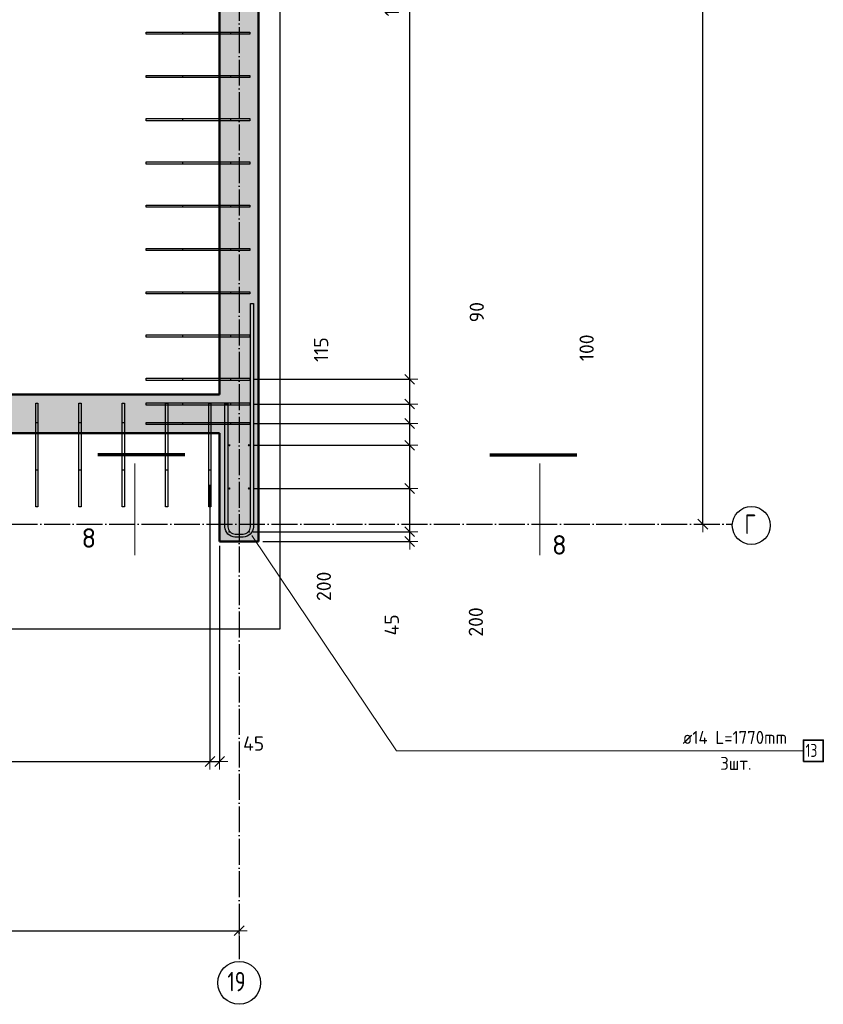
# Model space of a CAD drawing. Header units: millimetres. Extents: x 10987 to 63485, y -5166 to 39219.
# Tile 37 of 43: x 59766 to 63479, y 6180 to 10732. Entities that reach past the tile are written whole.
import ezdxf

# ---------------------------------------------------------------- set-up
doc = ezdxf.new("R2010")
doc.units = ezdxf.units.MM
doc.header["$PDMODE"] = 65
doc.linetypes.add('______11', pattern=[150, 120, -15, 0, -15])
doc.linetypes.add('______5', pattern=[330, 240, -30, 30, -30])
for name, color, linetype, lineweight in [('Standard', 7, 'Continuous', 25), ('Арм.стержн. вертикальными 1', 22, 'Continuous', 35), ('Арм.стержн.горизонт. 2', 202, 'Continuous', 35), ('Обозначение разреза_ общее', 7, 'Continuous', 25), ('Размерная линия_ общее', 7, 'Continuous', 13)]:
    doc.layers.add(name, color=color, linetype=linetype, lineweight=lineweight)
doc.layers.add('Осевая линия_ общее', color=7, linetype='______5', lineweight=13, true_color=0xa0a0a0)
doc.styles.add('ISOCPEUR', font='ISOCPEUR')
doc.dimstyles.new('DIMSTYLE_11', dxfattribs={"dimtxt": 66, "dimasz": 75, "dimexe": 0, "dimexo": 0, "dimgap": 33, "dimtad": 0, "dimdec": 0, "dimrnd": 5, "dimzin": 12, "dimdsep": 46, "dimtxsty": 'ISOCPEUR', "dimblk1": 'ALL_ML_STRICH', "dimblk2": 'ALL_ML_STRICH', "dimsah": 1, "dimcen": 0, "dimclrd": 7, "dimclre": 256, "dimclrt": 7, "dimadec": 0, "dimazin": 0, "dimtfac": 1, "dimtdec": 0, "dimtix": 1, "dimtmove": 2, "dimatfit": 3, "dimfxl": 0, "dimtzin": 0, "dimlwd": 0, "dimlwe": -3, "dimarcsym": 0})
doc.dimstyles.new('DIMSTYLE_3', dxfattribs={"dimtxt": 66, "dimasz": 75, "dimexe": 0, "dimexo": 0, "dimgap": 33, "dimtad": 2, "dimdec": 0, "dimrnd": 5, "dimzin": 12, "dimdsep": 46, "dimtxsty": 'ISOCPEUR', "dimblk1": 'ALL_ML_STRICH', "dimblk2": 'ALL_ML_STRICH', "dimsah": 1, "dimcen": 0, "dimclrd": 7, "dimclre": 256, "dimclrt": 7, "dimadec": 0, "dimazin": 0, "dimtfac": 1, "dimtdec": 0, "dimtix": 1, "dimtmove": 2, "dimatfit": 3, "dimfxl": 0, "dimtvp": 1.2, "dimtzin": 0, "dimlwd": 0, "dimlwe": -3, "dimarcsym": 0})
doc.dimstyles.new('DIMSTYLE_6', dxfattribs={"dimtxt": 66, "dimasz": 75, "dimexe": 0, "dimexo": 0, "dimgap": 33, "dimtad": 2, "dimdec": 0, "dimrnd": 5, "dimzin": 12, "dimdsep": 46, "dimtxsty": 'ISOCPEUR', "dimblk1": 'ALL_ML_STRICH', "dimblk2": 'ALL_ML_STRICH', "dimsah": 1, "dimcen": 0, "dimclrd": 7, "dimclre": 256, "dimclrt": 7, "dimadec": 0, "dimazin": 0, "dimtfac": 1, "dimtdec": 0, "dimtix": 1, "dimtmove": 2, "dimatfit": 3, "dimfxl": 0, "dimtzin": 0, "dimlwd": 0, "dimlwe": -3, "dimarcsym": 0})
doc.dimstyles.new('DIMSTYLE_7', dxfattribs={"dimtxt": 66, "dimasz": 75, "dimexe": 0, "dimexo": 0, "dimgap": 33, "dimtad": 0, "dimdec": 0, "dimrnd": 5, "dimzin": 12, "dimdsep": 46, "dimtxsty": 'ISOCPEUR', "dimblk1": 'ALL_ML_STRICH', "dimblk2": 'ALL_ML_STRICH', "dimsah": 1, "dimcen": 0, "dimclrd": 7, "dimclre": 256, "dimclrt": 7, "dimadec": 0, "dimazin": 0, "dimtfac": 1, "dimtdec": 0, "dimtix": 1, "dimtmove": 2, "dimatfit": 3, "dimfxl": 0, "dimtvp": 1.2, "dimtzin": 0, "dimlwd": 0, "dimlwe": -3, "dimarcsym": 0})

# ---------------------------------------------------------------- blocks, each defined once
blk = doc.blocks.new('ALL_ML_STRICH')
at = {"color": 0, "linetype": 'ByBlock', "lineweight": -2}
for p, q in [((-1, 0), (0.5, 0)), ((-0.3, -0.3), (0.3, 0.3)), ((0, -0.5), (0, 0.5))]:
    blk.add_line(p, q, dxfattribs=at)
blk = doc.blocks.new('*D19')
at = {"layer": 'DEFPOINTS', "color": 7, "linetype": 'Continuous', "lineweight": 13, "transparency": 33554687}
for p in [(63058.7, 13900), (62922.4, 8400), (62922.4, 8400)]:
    blk.add_point(p, dxfattribs=at)
at = {"layer": 'Размерная линия_ общее', "color": 253, "linetype": 'Continuous', "lineweight": -2, "true_color": 0xa0a0a0, "transparency": 33554687}
for p, q in [((63038.7, 13900), (62922.4, 13900)), ((62922.4, 8400), (62922.4, 8400))]:
    blk.add_line(p, q, dxfattribs=at)
at = {"layer": 'Размерная линия_ общее', "color": 7, "linetype": 'Continuous', "lineweight": -2, "transparency": 33554687}
blk.add_line((62922.4, 8400), (62922.4, 13900), dxfattribs=at)
at = {"layer": 'Размерная линия_ общее', "color": 7, "linetype": 'Continuous', "lineweight": 13, "transparency": 33554687, "xscale": 75, "yscale": 75, "zscale": 75}
for p, rotation in [((62922.4, 13900), 90), ((62922.4, 8400), 270)]:
    blk.add_blockref('ALL_ML_STRICH', p, dxfattribs=dict(at, rotation=rotation))
at = {"layer": 'Размерная линия_ общее', "color": 7, "linetype": 'Continuous', "lineweight": 13, "transparency": 33554687, "insert": (62839.4, 11153.3), "char_height": 66, "width": 264, "attachment_point": 5, "rotation": 90, "style": 'ISOCPEUR'}
blk.add_mtext('\\A1;{5500}', dxfattribs=at)
blk = doc.blocks.new('*D131')
at = {"layer": 'DEFPOINTS', "color": 7, "linetype": 'Continuous', "lineweight": 13, "transparency": 33554687}
for p in [(60825, 8365), (60870, 8320), (61568.5, 8320)]:
    blk.add_point(p, dxfattribs=at)
at = {"layer": 'Размерная линия_ общее', "color": 253, "linetype": 'Continuous', "lineweight": -2, "true_color": 0xa0a0a0, "transparency": 33554687}
for p, q in [((60845, 8365), (61568.5, 8365)), ((60890, 8320), (61568.5, 8320))]:
    blk.add_line(p, q, dxfattribs=at)
at = {"layer": 'Размерная линия_ общее', "color": 7, "linetype": 'Continuous', "lineweight": -2, "transparency": 33554687}
blk.add_line((61568.5, 8320), (61568.5, 8365), dxfattribs=at)
at = {"layer": 'Размерная линия_ общее', "color": 7, "linetype": 'Continuous', "lineweight": 13, "transparency": 33554687, "xscale": 75, "yscale": 75, "zscale": 75}
for p, rotation in [((61568.5, 8365), 90), ((61568.5, 8320), 270)]:
    blk.add_blockref('ALL_ML_STRICH', p, dxfattribs=dict(at, rotation=rotation))
at = {"layer": 'Размерная линия_ общее', "color": 7, "linetype": 'Continuous', "lineweight": 13, "transparency": 33554687, "insert": (61485, 7934.2), "char_height": 66, "width": 132, "attachment_point": 5, "rotation": 90, "style": 'ISOCPEUR'}
blk.add_mtext('\\A1;{45}', dxfattribs=at)
blk = doc.blocks.new('*D132')
at = {"layer": 'DEFPOINTS', "color": 7, "linetype": 'Continuous', "lineweight": 13, "transparency": 33554687}
for p in [(60825, 8565), (60825, 8365), (61568.5, 8365)]:
    blk.add_point(p, dxfattribs=at)
at = {"layer": 'Размерная линия_ общее', "color": 253, "linetype": 'Continuous', "lineweight": -2, "true_color": 0xa0a0a0, "transparency": 33554687}
for p, q in [((60845, 8565), (61568.5, 8565)), ((60845, 8365), (61568.5, 8365))]:
    blk.add_line(p, q, dxfattribs=at)
at = {"layer": 'Размерная линия_ общее', "color": 7, "linetype": 'Continuous', "lineweight": -2, "transparency": 33554687}
blk.add_line((61568.5, 8365), (61568.5, 8565), dxfattribs=at)
at = {"layer": 'Размерная линия_ общее', "color": 7, "linetype": 'Continuous', "lineweight": 13, "transparency": 33554687, "xscale": 75, "yscale": 75, "zscale": 75}
for p, rotation in [((61568.5, 8565), 90), ((61568.5, 8365), 270)]:
    blk.add_blockref('ALL_ML_STRICH', p, dxfattribs=dict(at, rotation=rotation))
at = {"layer": 'Размерная линия_ общее', "color": 7, "linetype": 'Continuous', "lineweight": 13, "transparency": 33554687, "insert": (61873.7, 7947.8), "char_height": 66, "width": 198, "attachment_point": 5, "rotation": 90, "style": 'ISOCPEUR'}
blk.add_mtext('\\A1;{200}', dxfattribs=at)
blk = doc.blocks.new('*D133')
at = {"layer": 'DEFPOINTS', "color": 7, "linetype": 'Continuous', "lineweight": 13, "transparency": 33554687}
for p in [(60825, 8765), (60825, 8565), (61568.5, 8565)]:
    blk.add_point(p, dxfattribs=at)
at = {"layer": 'Размерная линия_ общее', "color": 253, "linetype": 'Continuous', "lineweight": -2, "true_color": 0xa0a0a0, "transparency": 33554687}
for p, q in [((60845, 8765), (61568.5, 8765)), ((60845, 8565), (61568.5, 8565))]:
    blk.add_line(p, q, dxfattribs=at)
at = {"layer": 'Размерная линия_ общее', "color": 7, "linetype": 'Continuous', "lineweight": -2, "transparency": 33554687}
blk.add_line((61568.5, 8565), (61568.5, 8765), dxfattribs=at)
at = {"layer": 'Размерная линия_ общее', "color": 7, "linetype": 'Continuous', "lineweight": 13, "transparency": 33554687, "xscale": 75, "yscale": 75, "zscale": 75}
for p, rotation in [((61568.5, 8765), 90), ((61568.5, 8565), 270)]:
    blk.add_blockref('ALL_ML_STRICH', p, dxfattribs=dict(at, rotation=rotation))
at = {"layer": 'Размерная линия_ общее', "color": 7, "linetype": 'Continuous', "lineweight": 13, "transparency": 33554687, "insert": (61171.4, 8112.7), "char_height": 66, "width": 198, "attachment_point": 5, "rotation": 90, "style": 'ISOCPEUR'}
blk.add_mtext('\\A1;{200}', dxfattribs=at)
blk = doc.blocks.new('*D134')
at = {"layer": 'DEFPOINTS', "color": 7, "linetype": 'Continuous', "lineweight": 13, "transparency": 33554687}
for p in [(60824.5, 8865.5), (60825, 8765), (61568.5, 8765)]:
    blk.add_point(p, dxfattribs=at)
at = {"layer": 'Размерная линия_ общее', "color": 253, "linetype": 'Continuous', "lineweight": -2, "true_color": 0xa0a0a0, "transparency": 33554687}
for p, q in [((60844.5, 8865.5), (61568.5, 8865.5)), ((60845, 8765), (61568.5, 8765))]:
    blk.add_line(p, q, dxfattribs=at)
at = {"layer": 'Размерная линия_ общее', "color": 7, "linetype": 'Continuous', "lineweight": -2, "transparency": 33554687}
blk.add_line((61568.5, 8765), (61568.5, 8865.5), dxfattribs=at)
at = {"layer": 'Размерная линия_ общее', "color": 7, "linetype": 'Continuous', "lineweight": 13, "transparency": 33554687, "xscale": 75, "yscale": 75, "zscale": 75}
for p, rotation in [((61568.5, 8865.5), 90), ((61568.5, 8765), 270)]:
    blk.add_blockref('ALL_ML_STRICH', p, dxfattribs=dict(at, rotation=rotation))
at = {"layer": 'Размерная линия_ общее', "color": 7, "linetype": 'Continuous', "lineweight": 13, "transparency": 33554687, "insert": (62385.5, 9215.5), "char_height": 66, "width": 198, "attachment_point": 5, "rotation": 90, "style": 'ISOCPEUR'}
blk.add_mtext('\\A1;{100}', dxfattribs=at)
blk = doc.blocks.new('*D135')
at = {"layer": 'DEFPOINTS', "color": 7, "linetype": 'Continuous', "lineweight": 13, "transparency": 33554687}
for p in [(60824.5, 8955), (60824.5, 8865.5), (61568.5, 8865.5)]:
    blk.add_point(p, dxfattribs=at)
at = {"layer": 'Размерная линия_ общее', "color": 253, "linetype": 'Continuous', "lineweight": -2, "true_color": 0xa0a0a0, "transparency": 33554687}
for p, q in [((60844.5, 8955), (61568.5, 8955)), ((60844.5, 8865.5), (61568.5, 8865.5))]:
    blk.add_line(p, q, dxfattribs=at)
at = {"layer": 'Размерная линия_ общее', "color": 7, "linetype": 'Continuous', "lineweight": -2, "transparency": 33554687}
blk.add_line((61568.5, 8865.5), (61568.5, 8955), dxfattribs=at)
at = {"layer": 'Размерная линия_ общее', "color": 7, "linetype": 'Continuous', "lineweight": 13, "transparency": 33554687, "xscale": 75, "yscale": 75, "zscale": 75}
for p, rotation in [((61568.5, 8955), 90), ((61568.5, 8865.5), 270)]:
    blk.add_blockref('ALL_ML_STRICH', p, dxfattribs=dict(at, rotation=rotation))
at = {"layer": 'Размерная линия_ общее', "color": 7, "linetype": 'Continuous', "lineweight": 13, "transparency": 33554687, "insert": (61878, 9380.2), "char_height": 66, "width": 132, "attachment_point": 5, "rotation": 90, "style": 'ISOCPEUR'}
blk.add_mtext('\\A1;{90}', dxfattribs=at)
blk = doc.blocks.new('*D136')
at = {"layer": 'DEFPOINTS', "color": 7, "linetype": 'Continuous', "lineweight": 13, "transparency": 33554687}
for p in [(60825, 9070), (60824.5, 8955), (61568.5, 8955)]:
    blk.add_point(p, dxfattribs=at)
at = {"layer": 'Размерная линия_ общее', "color": 253, "linetype": 'Continuous', "lineweight": -2, "true_color": 0xa0a0a0, "transparency": 33554687}
for p, q in [((60845, 9070), (61568.5, 9070)), ((60844.5, 8955), (61568.5, 8955))]:
    blk.add_line(p, q, dxfattribs=at)
at = {"layer": 'Размерная линия_ общее', "color": 7, "linetype": 'Continuous', "lineweight": -2, "transparency": 33554687}
blk.add_line((61568.5, 8955), (61568.5, 9070), dxfattribs=at)
at = {"layer": 'Размерная линия_ общее', "color": 7, "linetype": 'Continuous', "lineweight": 13, "transparency": 33554687, "xscale": 75, "yscale": 75, "zscale": 75}
for p, rotation in [((61568.5, 9070), 90), ((61568.5, 8955), 270)]:
    blk.add_blockref('ALL_ML_STRICH', p, dxfattribs=dict(at, rotation=rotation))
at = {"layer": 'Размерная линия_ общее', "color": 7, "linetype": 'Continuous', "lineweight": 13, "transparency": 33554687, "insert": (61158.6, 9207), "char_height": 66, "width": 198, "attachment_point": 5, "rotation": 90, "style": 'ISOCPEUR'}
blk.add_mtext('\\A1;{115}', dxfattribs=at)
blk = doc.blocks.new('*D137')
at = {"layer": 'DEFPOINTS', "color": 7, "linetype": 'Continuous', "lineweight": 13, "transparency": 33554687}
for p in [(60780, 12870), (60825, 9070), (61568.5, 9070)]:
    blk.add_point(p, dxfattribs=at)
at = {"layer": 'Размерная линия_ общее', "color": 253, "linetype": 'Continuous', "lineweight": -2, "true_color": 0xa0a0a0, "transparency": 33554687}
for p, q in [((60800, 12870), (61568.5, 12870)), ((60845, 9070), (61568.5, 9070))]:
    blk.add_line(p, q, dxfattribs=at)
at = {"layer": 'Размерная линия_ общее', "color": 7, "linetype": 'Continuous', "lineweight": -2, "transparency": 33554687}
blk.add_line((61568.5, 9070), (61568.5, 12870), dxfattribs=at)
at = {"layer": 'Размерная линия_ общее', "color": 7, "linetype": 'Continuous', "lineweight": 13, "transparency": 33554687, "xscale": 75, "yscale": 75, "zscale": 75}
for p, rotation in [((61568.5, 12870), 90), ((61568.5, 9070), 270)]:
    blk.add_blockref('ALL_ML_STRICH', p, dxfattribs=dict(at, rotation=rotation))
at = {"layer": 'Размерная линия_ общее', "color": 7, "linetype": 'Continuous', "lineweight": 13, "transparency": 33554687, "insert": (61452.5, 10748), "char_height": 66, "width": 3.3, "attachment_point": 1, "rotation": 90, "line_spacing_factor": 0.60241, "style": 'ISOCPEUR'}
blk.add_mtext('\\W0.91;19х200=3800', dxfattribs=at)
blk = doc.blocks.new('*D169')
at = {"layer": 'DEFPOINTS', "color": 7, "linetype": 'Continuous', "lineweight": 13, "transparency": 33554687}
for p in [(58245, 8572.2), (60645, 8602.4), (58245, 7302.8)]:
    blk.add_point(p, dxfattribs=at)
at = {"layer": 'Размерная линия_ общее', "color": 253, "linetype": 'Continuous', "lineweight": -2, "true_color": 0xa0a0a0, "transparency": 33554687}
for p, q in [((60645, 8582.4), (60645, 7302.8)), ((58245, 8552.2), (58245, 7302.8))]:
    blk.add_line(p, q, dxfattribs=at)
at = {"layer": 'Размерная линия_ общее', "color": 7, "linetype": 'Continuous', "lineweight": -2, "transparency": 33554687}
blk.add_line((58245, 7302.8), (60645, 7302.8), dxfattribs=at)
at = {"layer": 'Размерная линия_ общее', "color": 7, "linetype": 'Continuous', "lineweight": 13, "transparency": 33554687, "xscale": 75, "yscale": 75, "zscale": 75, "rotation": 180}
blk.add_blockref('ALL_ML_STRICH', (58245, 7302.8), dxfattribs=at)
at = {"layer": 'Размерная линия_ общее', "color": 7, "linetype": 'Continuous', "lineweight": 13, "transparency": 33554687, "xscale": 75, "yscale": 75, "zscale": 75}
blk.add_blockref('ALL_ML_STRICH', (60645, 7302.8), dxfattribs=at)
at = {"layer": 'Размерная линия_ общее', "color": 7, "linetype": 'Continuous', "lineweight": 13, "transparency": 33554687, "insert": (59220, 7418.8), "char_height": 66, "width": 3.3, "attachment_point": 1, "line_spacing_factor": 0.60241, "style": 'ISOCPEUR'}
blk.add_mtext('\\W0.91;12х200=2400', dxfattribs=at)
blk = doc.blocks.new('*D170')
at = {"layer": 'DEFPOINTS', "color": 7, "linetype": 'Continuous', "lineweight": 13, "transparency": 33554687}
for p in [(60645, 8602.4), (60690, 8320), (60645, 7302.8)]:
    blk.add_point(p, dxfattribs=at)
at = {"layer": 'Размерная линия_ общее', "color": 253, "linetype": 'Continuous', "lineweight": -2, "true_color": 0xa0a0a0, "transparency": 33554687}
for p, q in [((60645, 8582.4), (60645, 7302.8)), ((60690, 8300), (60690, 7302.8))]:
    blk.add_line(p, q, dxfattribs=at)
at = {"layer": 'Размерная линия_ общее', "color": 7, "linetype": 'Continuous', "lineweight": -2, "transparency": 33554687}
blk.add_line((60645, 7302.8), (60690, 7302.8), dxfattribs=at)
at = {"layer": 'Размерная линия_ общее', "color": 7, "linetype": 'Continuous', "lineweight": 13, "transparency": 33554687, "xscale": 75, "yscale": 75, "zscale": 75, "rotation": 180}
blk.add_blockref('ALL_ML_STRICH', (60645, 7302.8), dxfattribs=at)
at = {"layer": 'Размерная линия_ общее', "color": 7, "linetype": 'Continuous', "lineweight": 13, "transparency": 33554687, "xscale": 75, "yscale": 75, "zscale": 75}
blk.add_blockref('ALL_ML_STRICH', (60690, 7302.8), dxfattribs=at)
at = {"layer": 'Размерная линия_ общее', "color": 7, "linetype": 'Continuous', "lineweight": 13, "transparency": 33554687, "insert": (60847.1, 7385.8), "char_height": 66, "width": 132, "attachment_point": 5, "style": 'ISOCPEUR'}
blk.add_mtext('\\A1;{45}', dxfattribs=at)
blk = doc.blocks.new('*D187')
at = {"layer": 'DEFPOINTS', "color": 7, "linetype": 'Continuous', "lineweight": 13, "transparency": 33554687}
for p in [(56860, 6808.2), (56860, 6520.4), (60780, 6485.2)]:
    blk.add_point(p, dxfattribs=at)
at = {"layer": 'Размерная линия_ общее', "color": 253, "linetype": 'Continuous', "lineweight": -2, "true_color": 0xa0a0a0, "transparency": 33554687}
for p, q in [((56860, 6788.2), (56860, 6520.4)), ((60780, 6505.2), (60780, 6520.4))]:
    blk.add_line(p, q, dxfattribs=at)
at = {"layer": 'Размерная линия_ общее', "color": 7, "linetype": 'Continuous', "lineweight": -2, "transparency": 33554687}
blk.add_line((56860, 6520.4), (60780, 6520.4), dxfattribs=at)
at = {"layer": 'Размерная линия_ общее', "color": 7, "linetype": 'Continuous', "lineweight": 13, "transparency": 33554687, "xscale": 75, "yscale": 75, "zscale": 75, "rotation": 180}
blk.add_blockref('ALL_ML_STRICH', (56860, 6520.4), dxfattribs=at)
at = {"layer": 'Размерная линия_ общее', "color": 7, "linetype": 'Continuous', "lineweight": 13, "transparency": 33554687, "xscale": 75, "yscale": 75, "zscale": 75}
blk.add_blockref('ALL_ML_STRICH', (60780, 6520.4), dxfattribs=at)
at = {"layer": 'Размерная линия_ общее', "color": 7, "linetype": 'Continuous', "lineweight": 13, "transparency": 33554687, "insert": (58823.3, 6603.4), "char_height": 66, "width": 264, "attachment_point": 5, "style": 'ISOCPEUR'}
blk.add_mtext('\\A1;{3920}', dxfattribs=at)

msp = doc.modelspace()

# ---------------------------------------------------------------- hatches: boundary and pattern name
at = {"layer": 'Standard', "linetype": 'Continuous', "lineweight": 13, "transparency": 33554687}
for points in [[(60870, 14100), (60690, 14100), (60690, 8320), (60870, 8320)], [(60690, 8820), (60690, 9000), (58160, 9000), (58160, 8820)]]:
    msp.add_hatch(color=7, dxfattribs=at).paths.add_polyline_path(points)
at = {"layer": 'Арм.стержн. вертикальными 1', "linetype": 'Continuous', "lineweight": 50, "transparency": 33554687}
for points in [[(60740, 8765), (60739.6, 8766.9), (60738.5, 8768.5), (60736.9, 8769.6), (60735, 8770), (60733.1, 8769.6), (60731.5, 8768.5), (60730.4, 8766.9), (60730, 8765), (60730.4, 8763.1), (60731.5, 8761.5), (60733.1, 8760.4), (60735, 8760), (60736.9, 8760.4), (60738.5, 8761.5), (60739.6, 8763.1)], [(60830, 8765), (60829.6, 8766.9), (60828.5, 8768.5), (60826.9, 8769.6), (60825, 8770), (60823.1, 8769.6), (60821.5, 8768.5), (60820.4, 8766.9), (60820, 8765), (60820.4, 8763.1), (60821.5, 8761.5), (60823.1, 8760.4), (60825, 8760), (60826.9, 8760.4), (60828.5, 8761.5), (60829.6, 8763.1)], [(60740, 8565), (60739.6, 8566.9), (60738.5, 8568.5), (60736.9, 8569.6), (60735, 8570), (60733.1, 8569.6), (60731.5, 8568.5), (60730.4, 8566.9), (60730, 8565), (60730.4, 8563.1), (60731.5, 8561.5), (60733.1, 8560.4), (60735, 8560), (60736.9, 8560.4), (60738.5, 8561.5), (60739.6, 8563.1)], [(60830, 8565), (60829.6, 8566.9), (60828.5, 8568.5), (60826.9, 8569.6), (60825, 8570), (60823.1, 8569.6), (60821.5, 8568.5), (60820.4, 8566.9), (60820, 8565), (60820.4, 8563.1), (60821.5, 8561.5), (60823.1, 8560.4), (60825, 8560), (60826.9, 8560.4), (60828.5, 8561.5), (60829.6, 8563.1)], [(60740, 8365), (60739.6, 8366.9), (60738.5, 8368.5), (60736.9, 8369.6), (60735, 8370), (60733.1, 8369.6), (60731.5, 8368.5), (60730.4, 8366.9), (60730, 8365), (60730.4, 8363.1), (60731.5, 8361.5), (60733.1, 8360.4), (60735, 8360), (60736.9, 8360.4), (60738.5, 8361.5), (60739.6, 8363.1)], [(60830, 8365), (60829.6, 8366.9), (60828.5, 8368.5), (60826.9, 8369.6), (60825, 8370), (60823.1, 8369.6), (60821.5, 8368.5), (60820.4, 8366.9), (60820, 8365), (60820.4, 8363.1), (60821.5, 8361.5), (60823.1, 8360.4), (60825, 8360), (60826.9, 8360.4), (60828.5, 8361.5), (60829.6, 8363.1)]]:
    msp.add_hatch(color=4, dxfattribs=at).paths.add_polyline_path(points)

# ---------------------------------------------------------------- linework, layer by layer
at = {"layer": 'Standard', "color": 7, "linetype": 'Continuous', "lineweight": 50, "transparency": 33554687}
for p, q in [((60690, 9000), (60690, 14100)), ((60870, 14100), (60870, 8320)), ((58160, 9000), (60690, 9000)), ((60690, 8820), (58160, 8820)), ((60690, 8320), (60690, 8820)), ((60870, 8320), (60690, 8320))]:
    msp.add_line(p, q, dxfattribs=at)
at = {"layer": 'Standard', "color": 7, "linetype": 'Continuous', "lineweight": 25, "transparency": 33554687}
msp.add_lwpolyline([(31404.7, 7916.3), (60970, 7916.3), (60970, 14470.8), (31404.7, 14470.8), (31404.7, 7916.3)], dxfattribs=at)
at = {"layer": 'Арм.стержн. вертикальными 1', "color": 4, "linetype": 'Continuous', "lineweight": 25, "transparency": 33554687}
for points in [[(60740, 10665), (60350, 10665), (60350, 10675), (60740, 10675), (60740, 10665)], [(60830, 10665), (60520, 10665), (60520, 10675), (60830, 10675), (60830, 10665)], [(60740, 10465), (60350, 10465), (60350, 10475), (60740, 10475), (60740, 10465)], [(60830, 10465), (60520, 10465), (60520, 10475), (60830, 10475), (60830, 10465)], [(60740, 10265), (60350, 10265), (60350, 10275), (60740, 10275), (60740, 10265)], [(60830, 10265), (60520, 10265), (60520, 10275), (60830, 10275), (60830, 10265)], [(60740, 10065), (60350, 10065), (60350, 10075), (60740, 10075), (60740, 10065)], [(60830, 10065), (60520, 10065), (60520, 10075), (60830, 10075), (60830, 10065)], [(60740, 9865), (60350, 9865), (60350, 9875), (60740, 9875), (60740, 9865)], [(60830, 9865), (60520, 9865), (60520, 9875), (60830, 9875), (60830, 9865)], [(60740, 9665), (60350, 9665), (60350, 9675), (60740, 9675), (60740, 9665)], [(60830, 9665), (60520, 9665), (60520, 9675), (60830, 9675), (60830, 9665)], [(60740, 9465), (60350, 9465), (60350, 9475), (60740, 9475), (60740, 9465)], [(60830, 9465), (60520, 9465), (60520, 9475), (60830, 9475), (60830, 9465)], [(60740, 9265), (60350, 9265), (60350, 9275), (60740, 9275), (60740, 9265)], [(60830, 9265), (60520, 9265), (60520, 9275), (60830, 9275), (60830, 9265)], [(60740, 9065), (60350, 9065), (60350, 9075), (60740, 9075), (60740, 9065)], [(60830, 9065), (60520, 9065), (60520, 9075), (60830, 9075), (60830, 9065)], [(59850, 8960), (59850, 8650), (59840, 8650), (59840, 8960), (59850, 8960)], [(60050, 8960), (60050, 8650), (60040, 8650), (60040, 8960), (60050, 8960)], [(60250, 8960), (60250, 8650), (60240, 8650), (60240, 8960), (60250, 8960)], [(60740, 8950.5), (60350, 8950.5), (60350, 8960.5), (60740, 8960.5), (60740, 8950.5)], [(60450, 8960), (60450, 8650), (60440, 8650), (60440, 8960), (60450, 8960)], [(60830, 8950.5), (60520, 8950.5), (60520, 8960.5), (60830, 8960.5), (60830, 8950.5)], [(60650, 8960), (60650, 8650), (60640, 8650), (60640, 8960), (60650, 8960)], [(59850, 8869.9), (59850, 8479.9), (59840, 8479.9), (59840, 8869.9), (59850, 8869.9)], [(60050, 8870), (60050, 8480), (60040, 8480), (60040, 8870), (60050, 8870)], [(60250, 8870), (60250, 8480), (60240, 8480), (60240, 8870), (60250, 8870)], [(60740, 8860.5), (60350, 8860.5), (60350, 8870.5), (60740, 8870.5), (60740, 8860.5)], [(60450, 8870.1), (60450, 8480.1), (60440, 8480.1), (60440, 8870.1), (60450, 8870.1)], [(60830, 8860.5), (60520, 8860.5), (60520, 8870.5), (60830, 8870.5), (60830, 8860.5)], [(60650, 8870.1), (60650, 8480.1), (60640, 8480.1), (60640, 8870.1), (60650, 8870.1)]]:
    msp.add_lwpolyline(points, dxfattribs=at)
at = {"layer": 'Арм.стержн.горизонт. 2', "color": 7, "linetype": 'Continuous', "lineweight": 13, "transparency": 33554687}
for q in [(60839, 8347), (60839, 8347), (60839, 8347), (63387.1, 7352)]:
    msp.add_line((61507.1, 7352), q, dxfattribs=at)
at = {"layer": 'Арм.стержн.горизонт. 2', "color": 7, "linetype": 'Continuous', "lineweight": 25, "transparency": 33554687}
msp.add_lwpolyline([(60728, 8956), (60728, 8387.7), (60728.9, 8381.3), (60731, 8374.9), (60734.3, 8369.1), (60738.3, 8364.3), (60743, 8360.3), (60748.9, 8357), (60755.3, 8354.9), (60761.7, 8354), (60798.3, 8354), (60804.7, 8354.9), (60811.1, 8357), (60817, 8360.3), (60821.7, 8364.3), (60825.7, 8369.1), (60829, 8374.9), (60831.1, 8381.3), (60832, 8387.7), (60832, 9420), (60846, 9420), (60846, 8386.7), (60844.8, 8378.2), (60841.9, 8369.3), (60837.3, 8361.1), (60831.7, 8354.3), (60824.9, 8348.7), (60816.7, 8344.1), (60807.9, 8341.2), (60799.3, 8340), (60760.7, 8340), (60752.1, 8341.2), (60743.3, 8344.1), (60735.1, 8348.7), (60728.3, 8354.3), (60722.7, 8361.1), (60718.1, 8369.3), (60715.2, 8378.2), (60714, 8386.7), (60714, 8956), (60728, 8956)], dxfattribs=at)
msp.add_lwpolyline([(60728, 8956), (60728, 8387.7), (60728.9, 8381.3), (60731, 8374.9), (60734.3, 8369.1), (60738.3, 8364.3), (60743, 8360.3), (60748.9, 8357), (60755.3, 8354.9), (60761.7, 8354), (60798.3, 8354), (60804.7, 8354.9), (60811.1, 8357), (60817, 8360.3), (60821.7, 8364.3), (60825.7, 8369.1), (60829, 8374.9), (60831.1, 8381.3), (60832, 8387.7), (60832, 9420), (60846, 9420), (60846, 8386.7), (60844.8, 8378.2), (60841.9, 8369.3), (60837.3, 8361.1), (60831.7, 8354.3), (60824.9, 8348.7), (60816.7, 8344.1), (60807.9, 8341.2), (60799.3, 8340), (60760.7, 8340), (60752.1, 8341.2), (60743.3, 8344.1), (60735.1, 8348.7), (60728.3, 8354.3), (60722.7, 8361.1), (60718.1, 8369.3), (60715.2, 8378.2), (60714, 8386.7), (60714, 8956), (60728, 8956)], dxfattribs=at)
msp.add_lwpolyline([(60728, 8956), (60728, 8387.7), (60728.9, 8381.3), (60731, 8374.9), (60734.3, 8369.1), (60738.3, 8364.3), (60743, 8360.3), (60748.9, 8357), (60755.3, 8354.9), (60761.7, 8354), (60798.3, 8354), (60804.7, 8354.9), (60811.1, 8357), (60817, 8360.3), (60821.7, 8364.3), (60825.7, 8369.1), (60829, 8374.9), (60831.1, 8381.3), (60832, 8387.7), (60832, 9420), (60846, 9420), (60846, 8386.7), (60844.8, 8378.2), (60841.9, 8369.3), (60837.3, 8361.1), (60831.7, 8354.3), (60824.9, 8348.7), (60816.7, 8344.1), (60807.9, 8341.2), (60799.3, 8340), (60760.7, 8340), (60752.1, 8341.2), (60743.3, 8344.1), (60735.1, 8348.7), (60728.3, 8354.3), (60722.7, 8361.1), (60718.1, 8369.3), (60715.2, 8378.2), (60714, 8386.7), (60714, 8956), (60728, 8956)], dxfattribs=at)
at = {"layer": 'Арм.стержн.горизонт. 2', "color": 7, "linetype": 'Continuous', "lineweight": 35, "transparency": 33554687}
msp.add_lwpolyline([(63387.1, 7302), (63479.1, 7302), (63479.1, 7402), (63387.1, 7402), (63387.1, 7302)], dxfattribs=at)
at = {"layer": 'Обозначение разреза_ общее', "color": 7, "linetype": 'Continuous', "lineweight": 70, "transparency": 33554687}
for p, q in [((60528.7, 8720.7), (60126.7, 8720.7)), ((61938.7, 8720.7), (62340.7, 8720.7))]:
    msp.add_line(p, q, dxfattribs=at)
at = {"layer": 'Обозначение разреза_ общее', "color": 7, "linetype": 'Continuous', "lineweight": 13, "transparency": 33554687}
for p, q in [((60298, 8680.7), (60298, 8256.7)), ((62169.4, 8680.7), (62169.4, 8256.7))]:
    msp.add_line(p, q, dxfattribs=at)
at = {"layer": 'Осевая линия_ общее', "color": 253, "linetype": '______11', "lineweight": -3, "true_color": 0xa0a0a0, "transparency": 33554687}
for p, q in [((60780, 14150), (60780, 6388.5)), ((31810, 8400), (63058.7, 8400))]:
    msp.add_line(p, q, dxfattribs=at)
at = {"layer": 'Осевая линия_ общее', "color": 7, "linetype": 'Continuous', "lineweight": -3, "transparency": 33554687}
for centre, radius in [((63146.4, 8394.2), 87.7), ((60780.1, 6279.2), 99.1)]:
    msp.add_circle(centre, radius, dxfattribs=at)

# ---------------------------------------------------------------- texts
at = {"layer": 'Арм.стержн.горизонт. 2', "color": 7, "linetype": 'Continuous', "lineweight": 25, "transparency": 33554687, "char_height": 60, "attachment_point": 7, "style": 'ISOCPEUR'}
for s, insert, width in [('\\W0.94;ø14 L=1770mm ', (62829.1, 7384), 579.953), ('\\W0.75;13', (63397.1, 7324), 94.456), ('\\W0.94;3шт. ', (63003.1, 7264), 232.257)]:
    msp.add_mtext(s, dxfattribs=dict(at, insert=insert, width=width))
at = {"layer": 'Обозначение разреза_ общее', "color": 7, "linetype": 'Continuous', "lineweight": 13, "transparency": 33554687, "char_height": 90, "width": 98, "attachment_point": 7, "style": 'ISOCPEUR'}
for insert in [(60051.8, 8291.2), (62225.6, 8259.1)]:
    msp.add_mtext('\\A1;{\\fISOCPEUR|i0|b0;\\H90.000000;\\W1.000000;\\C7;8}\\P', dxfattribs=dict(at, insert=insert))
at = {"layer": 'Осевая линия_ общее', "color": 7, "linetype": 'Continuous', "lineweight": -3, "transparency": 33554687, "char_height": 90, "attachment_point": 7, "style": 'ISOCPEUR'}
for s, insert, width in [('\\W0.78;Г', (63114.9, 8355), 97.922), ('\\W0.75;19', (60726.1, 6240), 141.684)]:
    msp.add_mtext(s, dxfattribs=dict(at, insert=insert, width=width))

# ---------------------------------------------------------------- dimensions: what is measured, and where the dimension line sits
at = {"layer": 'Размерная линия_ общее', "color": 7, "linetype": 'Continuous', "lineweight": 13, "transparency": 33554687}
for base, p1, p2, dimstyle, picture, middle in [((62922.4, 13900), (62922.4, 8400), (63038.7, 13900), 'DIMSTYLE_6', '*D19', (62839.4, 11153.3)), ((61568.5157, 8955), (60844.5313, 8865.4687), (60844.5313, 8955), 'DIMSTYLE_7', '*D135', (61878.0167, 9380.1896)), ((61568.5157, 8865.4687), (60844.9997, 8765), (60844.5313, 8865.4687), 'DIMSTYLE_7', '*D134', (62385.5157, 9215.5475)), ((61568.5, 9070), (60844.5, 8955), (60845, 9070), 'DIMSTYLE_3', '*D136', (61158.6, 9207)), ((61568.5, 8765), (60845, 8565), (60845, 8765), 'DIMSTYLE_6', '*D133', (61171.4, 8112.7)), ((61568.5, 8565), (60845, 8365), (60845, 8565), 'DIMSTYLE_11', '*D132', (61873.7, 7947.8)), ((61568.5, 8365), (60890, 8320), (60845, 8365), 'DIMSTYLE_3', '*D131', (61485, 7934.2))]:
    dim = msp.add_linear_dim(base=base, p1=p1, p2=p2, angle=90, dimstyle=dimstyle, override={"dimpost": '<>', "dimclrd": 7, "dimclre": 253, "dimclrt": 7, "dimlwd": 0, "dimlwe": 65533}, dxfattribs=at)
    dim.commit()
    dim.dimension.update_dxf_attribs({"geometry": picture, "text_midpoint": middle, "dimtype": 160})
dim = msp.add_linear_dim(base=(61568.5, 12870), p1=(60845, 9070), p2=(60800, 12870), angle=90, text='\\W0.91;19х200=3800', dimstyle='DIMSTYLE_6', override={"dimpost": '<>', "dimclrd": 7, "dimclre": 253, "dimclrt": 7, "dimlwd": 0, "dimlwe": 65533}, dxfattribs=at)
dim.commit()
dim.dimension.update_dxf_attribs({"geometry": '*D137', "text_midpoint": (61535.5, 10970), "dimtype": 160})
dim = msp.add_linear_dim(base=(60645, 7302.8), p1=(58245, 8552.2), p2=(60645, 8582.4), text='\\W0.91;12х200=2400', dimstyle='DIMSTYLE_6', override={"dimpost": '<>', "dimclrd": 7, "dimclre": 253, "dimclrt": 7, "dimlwd": 0, "dimlwe": 65533}, dxfattribs=at)
dim.commit()
dim.dimension.update_dxf_attribs({"geometry": '*D169', "text_midpoint": (59445, 7335.8), "dimtype": 160})
for base, p1, p2, dimstyle, picture, middle in [((60690, 7302.8), (60645, 8582.4), (60690, 8300), 'DIMSTYLE_3', '*D170', (60847.1, 7385.8)), ((60780, 6520.4), (56860, 6788.2), (60780, 6505.2), 'DIMSTYLE_6', '*D187', (58823.3, 6603.4))]:
    dim = msp.add_linear_dim(base=base, p1=p1, p2=p2, dimstyle=dimstyle, override={"dimpost": '<>', "dimclrd": 7, "dimclre": 253, "dimclrt": 7, "dimlwd": 0, "dimlwe": 65533}, dxfattribs=at)
    dim.commit()
    dim.dimension.update_dxf_attribs({"geometry": picture, "text_midpoint": middle, "dimtype": 160})

doc.saveas('drawing.dxf')
